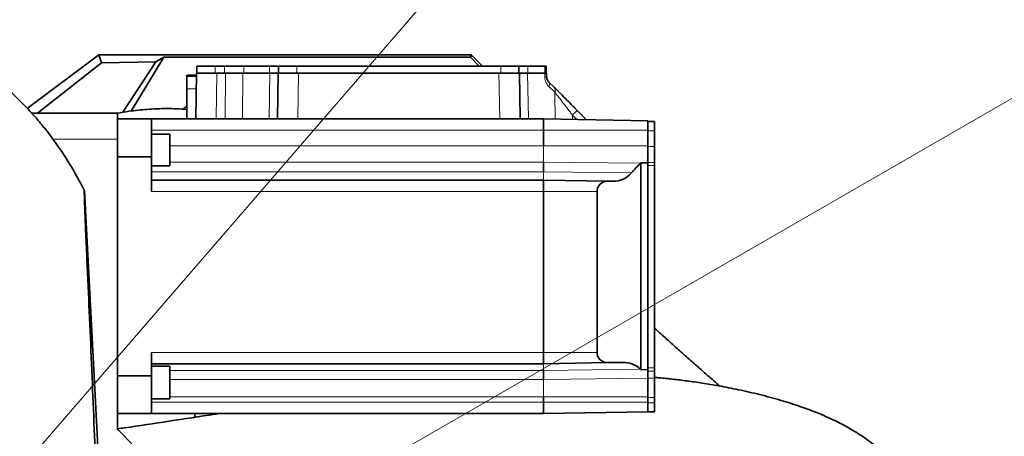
# Model space of a CAD drawing. Header units: millimetres. Extents: x 0 to 14900, y 0 to 10500.
# Tile 46 of 59: x 11053 to 11487, y 5938 to 6122. Entities that reach past the tile are written whole.
import ezdxf

# ---------------------------------------------------------------- set-up
doc = ezdxf.new("R2010")
doc.units = ezdxf.units.MM
doc.header["$LTSCALE"] = 25
doc.styles.add('SLDTEXTSTYLE0', font='TXT', dxfattribs={"width": 0.605})
doc.dimstyles.new('SLDDIMSTYLE1', dxfattribs={"dimtxt": 87.5, "dimasz": 87.5, "dimexe": 0, "dimexo": 0.0625, "dimgap": 21.875, "dimtad": 1, "dimdec": 4, "dimlfac": 25, "dimzin": 12, "dimdsep": 46, "dimtxsty": 'SLDTEXTSTYLE0', "dimsah": 1, "dimcen": 0.09, "dimadec": 1, "dimazin": 3, "dimtfac": 1, "dimtofl": 0, "dimtmove": 0, "dimatfit": 3, "dimfxl": 1, "dimfrac": 2, "dimtolj": 1, "dimtzin": 12, "dimarcsym": 0})
doc.dimstyles.new('SLDDIMSTYLE2', dxfattribs={"dimtxt": 87.5, "dimasz": 87.5, "dimexe": 0, "dimexo": 0.0625, "dimgap": 21.875, "dimtad": 1, "dimdec": 1, "dimrnd": 1e-09, "dimzin": 12, "dimdsep": 46, "dimtxsty": 'SLDTEXTSTYLE0', "dimsah": 1, "dimcen": 0, "dimadec": 0, "dimazin": 3, "dimtfac": 1, "dimtofl": 0, "dimtmove": 0, "dimatfit": 3, "dimfxl": 1, "dimfrac": 2, "dimtolj": 1, "dimtzin": 12, "dimarcsym": 0})

# ---------------------------------------------------------------- blocks, each defined once
blk = doc.blocks.new('_D_6')
at = {"color": 7, "linetype": 'Continuous', "lineweight": 0}
for p, q in [((7841.41, 6286.05), (7563.2, 6335.1)), ((12219.02, 5746.7), (14288.72, 5746.7))]:
    blk.add_line(p, q, dxfattribs=at)
at = {"color": 7, "linetype": 'Continuous', "lineweight": 18}
blk.add_arc((10900.22, 5746.7), 3351, 0, 170, dxfattribs=at)
for points in [[(7600.13, 6328.59), (7628.73, 6412.23), (7604.17, 6416.89)], [(14251.22, 5746.7), (14262.57, 5834.35), (14237.57, 5834.03)]]:
    blk.add_solid(points, dxfattribs=at)
at = {"color": 7, "linetype": 'Continuous', "lineweight": 18, "insert": (11078.26, 9208.14), "char_height": 87.5, "attachment_point": 1, "rotation": 355, "style": 'SLDTEXTSTYLE0'}
blk.add_mtext('170°', dxfattribs=at)
blk = doc.blocks.new('_D_8')
at = {"color": 7, "linetype": 'Continuous', "lineweight": 0}
blk.add_line((12898.4, 8058.92), (10900.22, 5746.7), dxfattribs=at)
at = {"color": 7, "linetype": 'Continuous', "lineweight": 18}
blk.add_solid([(12898.4, 8058.92), (12831.73, 8000.89), (12850.65, 7984.55)], dxfattribs=at)
at = {"color": 7, "linetype": 'Continuous', "lineweight": 18, "insert": (11697.28, 6841.43), "char_height": 87.5, "attachment_point": 1, "rotation": 49.167, "style": 'SLDTEXTSTYLE0'}
blk.add_mtext('R3056', dxfattribs=at)
blk = doc.blocks.new('_D_9')
at = {"color": 7, "linetype": 'Continuous', "lineweight": 0}
for q in [(12477.2, 6657.17), (10900.22, 5746.7)]:
    blk.add_line((11860.64, 6301.2), q, dxfattribs=at)
at = {"color": 7, "linetype": 'Continuous', "lineweight": 18}
blk.add_solid([(11860.64, 6301.2), (11942.67, 6334.12), (11930.17, 6355.77)], dxfattribs=at)
at = {"color": 7, "linetype": 'Continuous', "lineweight": 18, "insert": (12114.15, 6577.74), "char_height": 87.5, "attachment_point": 1, "rotation": 30, "style": 'SLDTEXTSTYLE0'}
blk.add_mtext('R1109', dxfattribs=at)

msp = doc.modelspace()

# ---------------------------------------------------------------- linework, layer by layer
at = {"color": 7, "linetype": 'Continuous', "lineweight": 35}
for p, q in [((11056.3717127, 6083.0582942), (11087.953657, 6106.6968502)), ((11089.0941442, 6103.2698411), (11087.953657, 6106.6968502)), ((11087.953657, 6106.6968502), (11252.2182389, 6106.6968502)), ((11251.7840787, 6105.6486946), (11252.2182389, 6106.6968502)), ((11252.2182389, 6106.6968502), (11257.2182389, 6101.6968502)), ((11060.933165, 6080.9672455), (11089.0941442, 6103.2698411)), ((11089.0941442, 6103.2698411), (11113.0159767, 6103.6344152)), ((11113.0159767, 6103.6344152), (11098.5853278, 6081.3766858)), ((11116.5925449, 6105.6486946), (11102.211343, 6081.9255395)), ((11113.0159767, 6103.6344152), (11116.5925449, 6105.6486946)), ((11116.5925449, 6105.6486946), (11251.7840787, 6105.6486946)), ((11131.2182389, 6101.6968502), (11131.2182389, 6098.6968502)), ((11131.2182389, 6101.6968502), (11139.2182389, 6101.6968502)), ((11139.2182389, 6101.6968502), (11143.3807481, 6101.6968502)), ((11143.3807481, 6101.6968502), (11151.8328721, 6101.6968502)), ((11151.8328721, 6101.6968502), (11163.2582389, 6101.6968502)), ((11163.2582389, 6101.6968502), (11167.2182389, 6101.6968502)), ((11167.2182389, 6101.6968502), (11167.2182389, 6098.6968502)), ((11167.2182389, 6101.6968502), (11175.2182389, 6101.6968502)), ((11175.2182389, 6101.6968502), (11265.2182389, 6101.6968502)), ((11255.7359231, 6101.6968502), (11251.7840787, 6105.6486946)), ((11265.2182389, 6101.6968502), (11273.2182389, 6101.6968502)), ((11273.2182389, 6101.6968502), (11273.2182389, 6098.6968502)), ((11273.2182389, 6101.6968502), (11277.1782389, 6101.6968502)), ((11277.1782389, 6101.6968502), (11284.6665148, 6101.6968502)), ((11284.6665148, 6101.6968502), (11285.2182389, 6101.6968502)), ((11285.2182389, 6101.6968502), (11285.2182389, 6098.6968502)), ((11131.0037168, 6097.6968502), (11126.7182389, 6097.6968502)), ((11126.7182389, 6097.1014832), (11126.7182389, 6097.6968502)), ((11126.7182389, 6091.7045719), (11126.7182389, 6097.1014832)), ((11130.6680628, 6078.4672455), (11131.0211719, 6098.6968502)), ((11131.0211719, 6098.6968502), (11131.4873596, 6098.6968502)), ((11131.4873596, 6098.6968502), (11137.1606906, 6098.6968502)), ((11137.1606906, 6098.6968502), (11140.0198012, 6098.6968502)), ((11140.0198012, 6098.6968502), (11143.7585818, 6098.6968502)), ((11151.4653808, 6098.6968502), (11163.3925294, 6098.6968502)), ((11166.6680628, 6078.4672455), (11167.0211719, 6098.6968502)), ((11167.0211719, 6098.6968502), (11167.4873596, 6098.6968502)), ((11167.4873596, 6098.6968502), (11173.1606906, 6098.6968502)), ((11173.1606906, 6098.6968502), (11176.0198012, 6098.6968502)), ((11176.0198012, 6098.6968502), (11264.4166767, 6098.6968502)), ((11264.4166767, 6098.6968502), (11267.2757872, 6098.6968502)), ((11267.2757872, 6098.6968502), (11272.9491182, 6098.6968502)), ((11272.9491182, 6098.6968502), (11273.4153059, 6098.6968502)), ((11273.4153059, 6098.6968502), (11273.768415, 6078.4672455)), ((11277.0439485, 6098.6968502), (11284.5801423, 6098.6968502)), ((11285.4153059, 6098.6968502), (11285.4465174, 6096.9087442)), ((11286.3247402, 6094.8397811), (11288.8556469, 6092.3088744)), ((11126.7182389, 6078.4672455), (11126.7182389, 6091.7045719)), ((11058.4019543, 6080.9672455), (11096.2182389, 6080.9672455)), ((11096.2182389, 6069.5952769), (11096.2182389, 6080.9672455)), ((11298.9515408, 6082.2129805), (11302.931305, 6078.2332163)), ((11111.2182389, 6078.4672455), (11096.2182389, 6078.4672455)), ((11111.2182389, 6061.7994293), (11111.2182389, 6078.4672455)), ((11111.2182389, 6078.4672455), (11284.0182389, 6078.4672455)), ((11284.0182389, 6078.4672455), (11284.0182389, 6073.4672455)), ((11330.0182389, 6077.6643125), (11284.0182389, 6078.4672455)), ((11330.0182389, 6077.6643125), (11330.0182389, 6075.1874892)), ((11333.0182389, 6077.2690041), (11330.0182389, 6077.2690041)), ((11333.0182389, 6077.2690041), (11333.0182389, 6073.2690041)), ((11119.2182389, 6071.7324871), (11111.2182389, 6071.7324871)), ((11119.2182389, 6071.7324871), (11119.2182389, 6057.7324871)), ((11284.0182389, 6073.4672455), (11284.0182389, 6066.5332421)), ((11330.0182389, 6075.1874892), (11330.0182389, 6073.2690041)), ((11330.0182389, 6073.2690041), (11330.0182389, 6066.2690041)), ((11333.0182389, 6073.2690041), (11333.0182389, 6066.2690041)), ((11096.2182389, 5941.9643017), (11096.2182389, 6069.5952769)), ((11330.0182389, 6066.2690041), (11330.0182389, 6062.3411522)), ((11330.0182389, 6062.3411522), (11330.0182389, 6059.0621245)), ((11333.0182389, 6066.2690041), (11333.0182389, 6059.2403224)), ((11096.2182389, 6061.7994293), (11111.2182389, 6061.7994293)), ((11111.2182389, 6061.7994293), (11111.2182389, 6046.4672455)), ((11284.0182389, 6059.4577759), (11284.0182389, 6055.0672455)), ((11327.0182389, 5967.8549837), (11327.0182389, 6059.0831812)), ((11327.0182389, 6059.0831812), (11330.0182389, 6059.0621245)), ((11330.0182389, 6059.0621245), (11330.0182389, 6058.6484742)), ((11330.0182389, 6058.6484742), (11330.0182389, 6057.9623803)), ((11330.0182389, 6057.9623803), (11330.0182389, 5968.6035813)), ((11333.0182389, 6059.2403224), (11333.0182389, 6057.9623803)), ((11333.0182389, 6057.9623803), (11333.0182389, 5968.6035813)), ((11111.2182389, 6057.7324871), (11119.2182389, 6057.7324871)), ((11111.2182389, 6051.4672455), (11284.0182389, 6051.4672455)), ((11284.0182389, 6051.4672455), (11284.0182389, 6046.4672455)), ((11312.2676711, 6050.9741498), (11284.0182389, 6051.4672455)), ((11312.2676711, 6050.9741498), (11314.639553, 6050.9327484)), ((11081.6389566, 6046.6966071), (11090.1098701, 5882.5908866)), ((11284.0182389, 6046.4672455), (11284.0182389, 5975.4672455)), ((11307.6807009, 5975.4672455), (11307.6807009, 6046.4672455)), ((11111.2182389, 5975.4672455), (11111.2182389, 5965.1350616)), ((11284.0182389, 5975.4672455), (11284.0182389, 5970.4672455)), ((11111.2182389, 5970.4672455), (11284.0182389, 5970.4672455)), ((11119.2182389, 5969.3944947), (11111.2182389, 5969.3944947)), ((11119.2182389, 5969.3944947), (11119.2182389, 5955.0095129)), ((11312.2676711, 5970.9603411), (11284.0182389, 5970.4672455)), ((11284.0182389, 5967.5339121), (11284.0182389, 5963.5228764)), ((11319.2016745, 5971.0813746), (11312.2676711, 5970.9603411)), ((11330.0182389, 5967.8768019), (11327.0182389, 5967.8549837)), ((11330.0182389, 5968.6035813), (11330.0182389, 5967.9174873)), ((11330.0182389, 5967.9174873), (11330.0182389, 5967.8768019)), ((11330.0182389, 5967.8768019), (11330.0182389, 5967.8516758)), ((11330.0182389, 5967.8516758), (11330.0182389, 5967.1627612)), ((11330.0182389, 5967.1627612), (11330.0182389, 5964.09301)), ((11333.0182389, 5968.6035813), (11333.0182389, 5967.1627612)), ((11333.0182389, 5967.1627612), (11333.0182389, 5964.09301)), ((11111.2182389, 5965.1350616), (11096.2182389, 5965.1350616)), ((11111.2182389, 5948.4672455), (11111.2182389, 5965.1350616)), ((11330.0182389, 5964.09301), (11330.0182389, 5955.640886)), ((11333.0182389, 5964.09301), (11333.0182389, 5955.640886)), ((11111.2182389, 5955.0095129), (11119.2182389, 5955.0095129)), ((11284.0182389, 5955.8391273), (11284.0182389, 5953.4672455)), ((11330.0182389, 5955.640886), (11330.0182389, 5953.2690041)), ((11333.0182389, 5955.640886), (11333.0182389, 5953.2690041)), ((11284.0182389, 5953.4672455), (11284.0182389, 5948.4672455)), ((11330.0182389, 5953.2690041), (11330.0182389, 5949.2690041)), ((11333.0182389, 5953.2690041), (11333.0182389, 5949.2690041)), ((11096.2182389, 5948.4672455), (11111.2182389, 5948.4672455)), ((11111.2182389, 5948.4672455), (11284.0182389, 5948.4672455)), ((11130.2182389, 5948.4672455), (11130.2182389, 5946.8670492)), ((11330.0182389, 5949.2701784), (11284.0182389, 5948.4672455)), ((11333.0182389, 5949.2690041), (11330.0182389, 5949.2690041)), ((11102.4622094, 5935.223275), (11096.5697108, 5941.1157736))]:
    msp.add_line(p, q, dxfattribs=at)
at = {"color": 8, "linetype": 'Continuous', "lineweight": 18}
for p, q in [((11139.2182389, 6101.6968502), (11139.2182389, 6098.6968502)), ((11143.3807481, 6101.6968502), (11143.3807481, 6098.6968502)), ((11151.8328721, 6101.6968502), (11151.8328721, 6098.6968502)), ((11163.2582389, 6101.6968502), (11163.2582389, 6098.6968502)), ((11175.2182389, 6101.6968502), (11175.2182389, 6098.6968502)), ((11265.2182389, 6101.6968502), (11265.2182389, 6098.6968502)), ((11277.1782389, 6101.6968502), (11277.1782389, 6098.6968502)), ((11284.6665148, 6101.6968502), (11284.6665148, 6098.6968502)), ((11126.7182389, 6097.1014832), (11130.9933247, 6097.1014832)), ((11140.0198012, 6098.6968502), (11139.6666921, 6078.4672455)), ((11143.5925298, 6078.4672455), (11143.7585818, 6098.6968502)), ((11163.0522784, 6078.4672455), (11163.3925294, 6098.6968502)), ((11176.0198012, 6098.6968502), (11175.6666921, 6078.4672455)), ((11264.7697857, 6078.4672455), (11264.4166767, 6098.6968502)), ((11284.6116561, 6096.9087442), (11284.5801423, 6098.6968502)), ((11289.0450284, 6090.2399113), (11286.4273383, 6092.770818)), ((11126.7182389, 6091.7045719), (11130.8991212, 6091.7045719)), ((11289.1485783, 6078.377695), (11289.0450284, 6090.2399113)), ((11296.8302204, 6080.1440174), (11296.8458024, 6078.2433395)), ((11298.7643873, 6078.2098505), (11296.8302204, 6080.1440174)), ((11111.2182389, 6073.4672455), (11284.0182389, 6073.4672455)), ((11330.0182389, 6073.4672455), (11284.0182389, 6073.4672455)), ((11333.0182389, 6073.2690041), (11330.0182389, 6073.2690041)), ((11067.6854638, 6069.5952769), (11096.2182389, 6069.5952769)), ((11119.2182389, 6066.5332421), (11284.0182389, 6066.5332421)), ((11284.0182389, 6066.5332421), (11284.0182389, 6059.4577759)), ((11330.0182389, 6066.5332421), (11284.0182389, 6066.5332421)), ((11333.0182389, 6066.2690041), (11330.0182389, 6066.2690041)), ((11119.2182389, 6059.4577759), (11284.0182389, 6059.4577759)), ((11326.862822, 6058.9286336), (11284.0182389, 6059.4577759)), ((11333.0182389, 6059.2403224), (11330.0182389, 6059.2403224)), ((11333.0182389, 6057.9623803), (11330.0182389, 6057.9623803)), ((11111.2182389, 6055.0672455), (11284.0182389, 6055.0672455)), ((11284.0182389, 6055.0672455), (11284.0182389, 6051.4672455)), ((11322.844035, 6054.6335131), (11284.0182389, 6055.0672455)), ((11111.2182389, 6046.4672455), (11284.0182389, 6046.4672455)), ((11307.6807009, 6046.4672455), (11284.0182389, 6046.4672455)), ((11111.2182389, 5975.4672455), (11284.0182389, 5975.4672455)), ((11307.6807009, 5975.4672455), (11284.0182389, 5975.4672455)), ((11119.2182389, 5967.5339121), (11284.0182389, 5967.5339121)), ((11284.0182389, 5970.4672455), (11284.0182389, 5967.5339121)), ((11326.805576, 5968.0616902), (11284.0182389, 5967.5339121)), ((11333.0182389, 5968.6035813), (11330.0182389, 5968.6035813)), ((11333.0182389, 5967.1627612), (11330.0182389, 5967.1627612)), ((11119.2182389, 5963.5228764), (11284.0182389, 5963.5228764)), ((11330.0182389, 5964.13983), (11284.0182389, 5963.5228764)), ((11284.0182389, 5963.5228764), (11284.0182389, 5955.8391273)), ((11333.0182389, 5964.09301), (11330.0182389, 5964.09301)), ((11119.2182389, 5955.8391273), (11284.0182389, 5955.8391273)), ((11330.0182389, 5955.8391273), (11284.0182389, 5955.8391273)), ((11333.0182389, 5955.640886), (11330.0182389, 5955.640886)), ((11111.2182389, 5953.4672455), (11284.0182389, 5953.4672455)), ((11330.0182389, 5953.4672455), (11284.0182389, 5953.4672455)), ((11333.0182389, 5953.2690041), (11330.0182389, 5953.2690041)), ((11139.2182389, 5948.4672455), (11139.2182389, 5948.2415279))]:
    msp.add_line(p, q, dxfattribs=at)
at = {"color": 8, "linetype": 'Continuous', "lineweight": 18, "flags": 128}
for points in [[(11151.4653808, 6098.6968502), (11151.2906831, 6078.7004412), (11151.288651, 6078.4672455)], [(11277.0439485, 6098.6968502), (11277.3802638, 6078.7004412), (11277.384187, 6078.4672455)], [(11302.8210726, 6078.1390408), (11302.8861124, 6078.1981597), (11302.931305, 6078.2332163)]]:
    msp.add_lwpolyline(points, dxfattribs=at)
at = {"color": 7, "linetype": 'Continuous', "lineweight": 35, "flags": 128}
msp.add_lwpolyline([(11126.7182389, 6084.3629137), (11126.6889389, 6084.338364), (11124.9937898, 6082.7858203)], dxfattribs=at)
at = {"color": 7, "linetype": 'Continuous', "lineweight": 18}
for radius in [3056, 1109]:
    msp.add_arc((10900.2182389, 5746.6968502), radius, 190, 170, dxfattribs=at)
at = {"color": 8, "linetype": 'Continuous', "lineweight": 18}
for centre, radius, start, end in [((11285.0290868, 6079.769735), 17.1440919, 88.604803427, 91.395196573), ((11284.8403302, 6093.729145), 1.8539109, 328.873999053, 36.803848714), ((11287.3674738, 6091.1295062), 1.8988334, 332.063318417, 38.396611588), ((11339.6288304, 6038.3843278), 59.7962598, 132.864337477, 135.703925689)]:
    msp.add_arc(centre, radius, start, end, dxfattribs=at)
at = {"color": 7, "linetype": 'Continuous', "lineweight": 35}
msp.add_arc((11097.4182389, 5941.9643017), 1.2, 180, 225, dxfattribs=at)
for centre, major_axis, start_param, end_param in [((11371.1596421, 6013.4672455), (63.4789411, 0), 2.3431445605, 2.4358469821), ((11319.453018, 6066.5332421), (10.6185164, 0), 5.4847372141, 5.5053803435), ((11314.8234894, 6061.4672455), (10.5377076, 0), 4.694933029, 5.5774396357), ((11312.1889788, 6046.4672455), (4.5082779, 0), 1.5533403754, 3.1415926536), ((11312.1889788, 5975.4672455), (4.5082779, 0), 3.1415926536, 4.7298449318), ((11319.3870013, 5960.4672455), (10.617364, 0), 0.7971882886, 1.5882522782), ((11371.1596421, 6013.4672455), (63.4789411, 0), 3.9387809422, 3.943453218)]:
    msp.add_ellipse(centre, major_axis=major_axis, ratio=0.9998476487, start_param=start_param, end_param=end_param, dxfattribs=at)
for points, knots in [([(11143.7585818, 6098.6968502), (11144.88023, 6098.6968502), (11147.1235283, 6098.6968502), (11149.7624319, 6098.6968502), (11150.9972774, 6098.6968502), (11151.4653808, 6098.6968502)], [0, 0, 0, 0, 0.38306655, 0.7661337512, 1, 1, 1, 1]), ([(11163.3925294, 6098.6968502), (11164.1856287, 6098.6968502), (11165.7718286, 6098.6968502), (11166.8639815, 6098.6968502), (11166.9779637, 6098.6968502), (11167.0211719, 6098.6968502)], [0, 0, 0, 0, 0.3830665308, 0.766133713, 1, 1, 1, 1]), ([(11273.4153059, 6098.6968502), (11273.5274802, 6098.6968502), (11273.751829, 6098.6968502), (11275.2303028, 6098.6968502), (11276.5454168, 6098.6968502), (11277.0439485, 6098.6968502)], [0, 0, 0, 0, 0.38306652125, 0.7661336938, 1, 1, 1, 1]), ([(11284.5801423, 6098.6968502), (11284.8141133, 6098.6968502), (11285.2548019, 6098.6968502), (11285.4088726, 6098.6968502), (11285.4146261, 6098.6968502), (11285.4153059, 6098.6968502)], [0, 0, 0, 0, 0.4995240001, 0.9408625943, 1, 1, 1, 1]), ([(11058.3876541, 6080.9644147), (11056.142499, 6083.3763585), (11051.5361143, 6088.3249435), (11046.4418622, 6092.7701242), (11043.8305521, 6095.0487207)], [0, 0, 0, 0, 0.4874006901, 1, 1, 1, 1]), ([(11286.3247402, 6094.8397811), (11286.1499401, 6095.0362864), (11285.8541285, 6095.3688295), (11285.5595321, 6096.0616125), (11285.4598954, 6096.5884714), (11285.4498651, 6096.8286004), (11285.4465174, 6096.9087442)], [0, 0, 0, 0, 0.4500395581, 0.7615955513, 0.9204317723, 1, 1, 1, 1]), ([(11288.8556469, 6092.3088744), (11289.380723, 6091.7837983), (11290.4446209, 6090.7199004), (11292.4883611, 6088.6761601), (11294.926789, 6086.2377323), (11297.1921952, 6083.9723261), (11298.5451552, 6082.6193661), (11298.9515408, 6082.2129805)], [0, 0, 0, 0, 0.1818477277, 0.368455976, 0.6241313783, 0.8871011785, 1, 1, 1, 1]), ([(11067.6854638, 6069.5952769), (11067.0768292, 6070.4078742), (11065.8596451, 6072.0329551), (11064.0231442, 6074.3630197), (11062.2493864, 6076.5301585), (11060.5078079, 6078.5844252), (11059.1094708, 6080.1757654), (11058.462884, 6080.8971181), (11058.4160599, 6080.9510106), (11058.4019543, 6080.9672455)], [0, 0, 0, 0, 0.1469565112, 0.2938924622, 0.4448347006, 0.5955082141, 0.778712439, 0.9333379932, 1, 1, 1, 1]), ([(11126.7200959, 6082.691168), (11123.7994212, 6082.8494883), (11117.9433866, 6083.1669249), (11109.416442, 6082.766532), (11102.1372611, 6082.0357479), (11097.8327651, 6081.2673351), (11096.1517225, 6080.9672455)], [0, 0, 0, 0, 0.28568299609, 0.57280241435, 0.8331657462, 1, 1, 1, 1]), ([(11081.6389566, 6046.6966071), (11079.5787103, 6050.6532655), (11075.4416325, 6058.5984339), (11070.2777539, 6065.9198789), (11067.6854638, 6069.5952769)], [0, 0, 0, 0, 0.49799553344, 1, 1, 1, 1]), ([(11089.4604508, 5746.6968496), (11089.4604178, 5749.6189383), (11089.4603517, 5755.4729965), (11089.4606872, 5765.3187286), (11089.4593313, 5776.2140529), (11089.4667224, 5791.9886974), (11089.3869875, 5819.0125171), (11088.7309728, 5857.7651019), (11087.3634872, 5904.013145), (11085.6063079, 5950.2804626), (11084.1075451, 5985.0604214), (11083.1424338, 6006.4251915), (11082.7815168, 6014.3311075), (11082.4977469, 6020.4523846), (11082.2327652, 6026.4472383), (11081.9994371, 6032.0171209), (11081.8065833, 6036.9177542), (11081.6615393, 6040.9207527), (11081.5645321, 6043.9834509), (11081.5195015, 6045.9425524), (11081.5252167, 6046.8039736), (11081.5910956, 6046.6322806), (11081.6210217, 6046.6974942), (11081.6380807, 6046.6966504), (11081.6389566, 6046.6966071)], [0, 0, 0, 0, 0.0249534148, 0.0499912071, 0.0843796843, 0.118988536, 0.1887376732, 0.326186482, 0.4636586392, 0.6011043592, 0.7385543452, 0.7738600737, 0.7915129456, 0.8091668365, 0.8280870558, 0.8475544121, 0.8664747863, 0.8859436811, 0.904854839, 0.9243150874, 0.9424734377, 0.9609579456, 0.9979953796, 1, 1, 1, 1]), ([(11361.8392332, 5960.6291538), (11360.0884388, 5962.1509391), (11357.0525805, 5964.7896982), (11352.5437955, 5968.7472549), (11348.2031533, 5972.5757842), (11343.4433106, 5976.7982817), (11338.3724057, 5981.3241398), (11334.8321636, 5984.4958117), (11333.0690972, 5986.0856334), (11333.0182389, 5986.1314942)], [0, 0, 0, 0, 0.1815158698, 0.3147465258, 0.4641600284, 0.628403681, 0.8057869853, 0.9943976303, 1, 1, 1, 1]), ([(11458.2606395, 5891.6861577), (11458.1997572, 5891.9075663), (11457.9740865, 5892.7282554), (11457.5317241, 5894.2419463), (11456.9335627, 5896.1834532), (11456.2291771, 5898.3099743), (11455.4828362, 5900.3914481), (11454.6768475, 5902.4564589), (11453.8422635, 5904.4420165), (11452.8739474, 5906.5754543), (11451.5962125, 5909.1573577), (11450.0465867, 5911.9785022), (11448.2761621, 5914.8643715), (11446.3107315, 5917.7716758), (11443.996929, 5920.8635857), (11441.2540264, 5924.1322771), (11438.3805075, 5927.1966062), (11435.5545741, 5929.9292368), (11432.6885792, 5932.4670593), (11429.7024322, 5934.8860499), (11426.9101853, 5936.952045), (11424.5932784, 5938.5452708), (11422.7682868, 5939.7352936), (11420.9697453, 5940.8544577), (11418.9192273, 5942.0668159), (11416.4009905, 5943.4643654), (11413.360677, 5945.0276387), (11409.2713753, 5946.9585409), (11403.8735752, 5949.2392254), (11396.8508487, 5951.8215731), (11388.5981522, 5954.4365809), (11379.5635201, 5956.8825091), (11370.3248077, 5959.0130251), (11361.8435154, 5960.6759151), (11354.2401603, 5961.9478593), (11347.4915605, 5962.9142181), (11341.1275966, 5963.6767434), (11336.3529427, 5964.1747181), (11333.6785307, 5964.3924575), (11333.0182389, 5964.4462157)], [0, 0, 0, 0, 0.0058005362, 0.0215006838, 0.0394489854, 0.0563361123, 0.0767277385, 0.0933030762, 0.1092275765, 0.1279068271, 0.149357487, 0.178074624, 0.204021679, 0.2275035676, 0.2579501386, 0.2909261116, 0.3222139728, 0.3498065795, 0.3760515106, 0.4042035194, 0.4303270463, 0.4472949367, 0.4611413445, 0.474146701, 0.4902603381, 0.5095578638, 0.5320467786, 0.5577273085, 0.5966777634, 0.6411971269, 0.6912850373, 0.7456330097, 0.7978001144, 0.8466818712, 0.8858836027, 0.9226776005, 0.9571624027, 0.9894237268, 1, 1, 1, 1]), ([(11140.716715, 5948.4672455), (11140.1701109, 5948.3849577), (11132.8993175, 5947.2903868), (11119.1000676, 5945.1647888), (11104.8133695, 5942.981729), (11097.2568839, 5941.9437314), (11096.2393211, 5941.8039538)], [0, 0, 0, 0, 0.0370342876, 0.4926210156, 0.9316759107, 1, 1, 1, 1])]:
    msp.add_open_spline(points, degree=3, knots=knots, dxfattribs=at)
at = {"color": 8, "linetype": 'Continuous', "lineweight": 18}
for points, knots in [([(11284.6116561, 6096.9087442), (11284.6545506, 6096.4405413), (11284.7472754, 6095.4284282), (11285.3918656, 6093.933153), (11286.0578062, 6093.1856238), (11286.4273383, 6092.770818)], [0, 0, 0, 0, 0.27700958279, 0.59881083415, 1, 1, 1, 1]), ([(11296.8302204, 6080.1440174), (11296.5168938, 6080.5510507), (11295.496448, 6081.8766819), (11293.7578417, 6084.133679), (11291.8937377, 6086.551335), (11290.2992344, 6088.6173633), (11289.4657994, 6089.695566), (11289.0450284, 6090.2399113)], [0, 0, 0, 0, 0.1149193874, 0.3742708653, 0.6387880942, 0.8176372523, 1, 1, 1, 1])]:
    msp.add_open_spline(points, degree=3, knots=knots, dxfattribs=at)

# ---------------------------------------------------------------- dimensions: what is measured, and where the dimension line sits
at = {"color": 7, "linetype": 'Continuous', "lineweight": 18}
dim = msp.add_angular_dim_2l(base=(11192.2769199, 9084.9428489), line1=((12169.0171131, 5746.6968502), (9631.4193648, 5746.6968502)), line2=((9808.0664408, 5939.2726792), (7890.6457457, 6277.3656811)), dimstyle='SLDDIMSTYLE1', dxfattribs=at)
dim.commit()
dim.dimension.update_dxf_attribs({"geometry": '_D_6', "text_midpoint": (11192.2769199, 9084.9428489), "dimtype": 162})
for mpoint, picture, middle in [((12898.4034472, 8058.9234552), '_D_8', (11899.3110931, 6902.8104027)), ((11860.6404117, 6301.1968502), '_D_9', (12325.0445878, 6569.3208319))]:
    dim = msp.add_radius_dim(center=(10900.2182389, 5746.6968502), mpoint=mpoint, dimstyle='SLDDIMSTYLE2', dxfattribs=at)
    dim.commit()
    dim.dimension.update_dxf_attribs({"geometry": picture, "text_midpoint": middle, "dimtype": 164})

doc.saveas('drawing.dxf')
